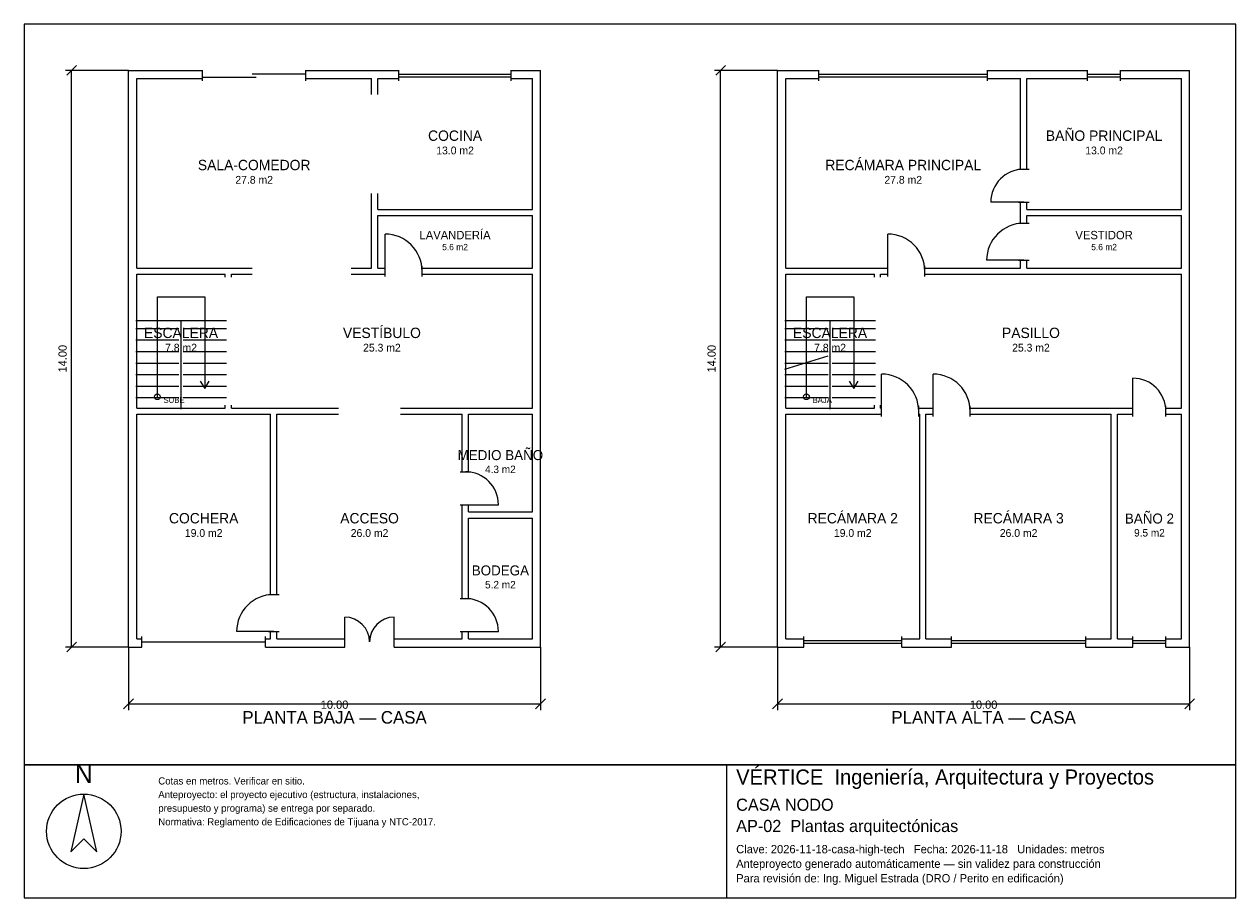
# Model space of a CAD drawing. Header units: metres. Extents: x -2.7 to 26.7, y -6.2 to 15.
import ezdxf
from ezdxf.enums import TextEntityAlignment as Align

# ---------------------------------------------------------------- set-up
doc = ezdxf.new("R2010")
doc.units = ezdxf.units.M
doc.header["$LTSCALE"] = 0.5
for name, color, linetype in [('A-AREA', 252, 'CONTINUOUS'), ('A-ESCALERA', 6, 'CONTINUOUS'), ('A-MUROS', 7, 'CONTINUOUS'), ('A-PUERTAS', 2, 'CONTINUOUS'), ('A-TEXTO', 3, 'CONTINUOUS'), ('A-VANOS', 4, 'CONTINUOUS'), ('COTAS', 8, 'CONTINUOUS'), ('LAMINA', 9, 'CONTINUOUS'), ('T-TITULO', 3, 'CONTINUOUS')]:
    doc.layers.add(name, color=color, linetype=linetype)
doc.styles.get("Standard").update_dxf_attribs({"font": 'txt', "width": 0.9})

msp = doc.modelspace()

# ---------------------------------------------------------------- linework, layer by layer
at = {"layer": 'A-ESCALERA'}
for p, q in [((0.05, 7.8), (2.25, 7.8)), ((1.15, 5.65), (1.15, 7.8)), ((15.8, 7.8), (18, 7.8)), ((16.9, 5.65), (16.9, 7.8)), ((0.05, 7.61), (1.1, 7.61)), ((1.2, 7.61), (2.25, 7.61)), ((15.8, 7.61), (16.85, 7.61)), ((16.95, 7.61), (18, 7.61)), ((0.05, 7.33), (1.1, 7.33)), ((1.2, 7.33), (2.25, 7.33)), ((15.8, 7.33), (16.85, 7.33)), ((16.95, 7.33), (18, 7.33)), ((0.05, 7.05), (1.1, 7.05)), ((0.05, 6.77), (1.1, 6.77)), ((1.2, 7.05), (2.25, 7.05)), ((1.2, 6.77), (2.25, 6.77)), ((15.8, 7.05), (16.85, 7.05)), ((15.8, 6.6175), (16.85, 6.94)), ((15.8, 6.77), (16.85, 6.77)), ((16.95, 7.05), (18, 7.05)), ((16.95, 6.77), (18, 6.77)), ((0.05, 6.49), (1.1, 6.49)), ((1.2, 6.49), (2.25, 6.49)), ((15.8, 6.49), (16.85, 6.49)), ((16.95, 6.49), (18, 6.49)), ((0.05, 6.21), (1.1, 6.21)), ((1.2, 6.21), (2.25, 6.21)), ((15.8, 6.21), (16.85, 6.21)), ((16.95, 6.21), (18, 6.21)), ((0.05, 5.93), (1.1, 5.93)), ((1.2, 5.93), (2.25, 5.93)), ((15.8, 5.93), (16.85, 5.93)), ((16.95, 5.93), (18, 5.93))]:
    msp.add_line(p, q, dxfattribs=at)
for points in [[(0.575, 5.95), (0.575, 8.375), (1.725, 8.375), (1.725, 6.15)], [(16.325, 5.95), (16.325, 8.375), (17.475, 8.375), (17.475, 6.15)], [(1.617, 6.33), (1.725, 6.15), (1.833, 6.33)], [(17.367, 6.33), (17.475, 6.15), (17.583, 6.33)]]:
    msp.add_lwpolyline(points, dxfattribs=at)
for centre in [(0.575, 5.95), (16.325, 5.95)]:
    msp.add_circle(centre, 0.07, dxfattribs=at)
at = {"layer": 'A-MUROS'}
for p, q in [((-0.125, 13.875), (1.675, 13.875)), ((-0.125, -0.125), (-0.125, 13.875)), ((1.675, 13.62), (1.675, 13.88)), ((4.175, 13.62), (4.175, 13.88)), ((4.175, 13.875), (6.435, 13.875)), ((6.435, 13.62), (6.435, 13.88)), ((9.165, 13.62), (9.165, 13.88)), ((9.165, 13.875), (9.875, 13.875)), ((9.875, -0.125), (9.875, 13.875)), ((15.625, 13.875), (16.628, 13.875)), ((15.625, -0.125), (15.625, 13.875)), ((16.628, 13.62), (16.628, 13.88)), ((20.722, 13.62), (20.722, 13.88)), ((20.722, 13.875), (23.15, 13.875)), ((23.15, 13.62), (23.15, 13.88)), ((23.95, 13.62), (23.95, 13.88)), ((23.95, 13.875), (25.625, 13.875)), ((25.625, -0.125), (25.625, 13.875)), ((0.075, 13.675), (1.675, 13.675)), ((0.075, 9.075), (0.075, 13.675)), ((4.175, 13.675), (5.775, 13.675)), ((5.775, 13.287), (5.775, 13.675)), ((5.925, 13.675), (6.435, 13.675)), ((5.925, 13.287), (5.925, 13.675)), ((9.165, 13.675), (9.675, 13.675)), ((9.675, 10.5), (9.675, 13.675)), ((15.825, 13.675), (16.628, 13.675)), ((15.825, 9.075), (15.825, 13.675)), ((20.722, 13.675), (21.525, 13.675)), ((21.525, 11.475), (21.525, 13.675)), ((21.675, 13.675), (23.15, 13.675)), ((21.675, 11.475), (21.675, 13.675)), ((23.95, 13.675), (25.425, 13.675)), ((25.425, 10.5), (25.425, 13.675)), ((21.47, 11.475), (21.73, 11.475)), ((5.775, 9.075), (5.775, 10.888)), ((5.925, 10.5), (5.925, 10.888)), ((21.47, 10.675), (21.73, 10.675)), ((21.525, 10.163), (21.525, 10.675)), ((21.675, 10.5), (21.675, 10.675)), ((5.925, 10.5), (9.675, 10.5)), ((5.925, 10.35), (9.675, 10.35)), ((5.925, 9.075), (5.925, 10.35)), ((9.675, 9.075), (9.675, 10.35)), ((21.675, 10.5), (25.425, 10.5)), ((21.675, 10.35), (25.425, 10.35)), ((21.675, 10.163), (21.675, 10.35)), ((25.425, 9.075), (25.425, 10.35)), ((21.47, 10.163), (21.73, 10.163)), ((6.1, 8.87), (6.1, 9.13)), ((7, 8.87), (7, 9.13)), ((18.3, 8.87), (18.3, 9.13)), ((19.2, 8.87), (19.2, 9.13)), ((21.47, 9.263), (21.73, 9.263)), ((21.525, 9.075), (21.525, 9.263)), ((21.675, 9.075), (21.675, 9.263)), ((0.075, 9.075), (2.875, 9.075)), ((0.075, 8.925), (2.225, 8.925)), ((0.075, 5.675), (0.075, 8.925)), ((2.225, 8.85), (2.225, 8.925)), ((2.375, 8.925), (2.875, 8.925)), ((2.375, 8.85), (2.375, 8.925)), ((5.275, 9.075), (5.775, 9.075)), ((5.275, 8.925), (6.1, 8.925)), ((5.925, 9.075), (6.1, 9.075)), ((7, 9.075), (9.675, 9.075)), ((7, 8.925), (9.675, 8.925)), ((9.675, 5.675), (9.675, 8.925)), ((15.825, 9.075), (18.3, 9.075)), ((15.825, 8.925), (17.975, 8.925)), ((15.825, 5.675), (15.825, 8.925)), ((17.975, 8.85), (17.975, 8.925)), ((18.125, 8.925), (18.3, 8.925)), ((18.125, 8.85), (18.125, 8.925)), ((19.2, 9.075), (21.525, 9.075)), ((19.2, 8.925), (25.425, 8.925)), ((21.675, 9.075), (25.425, 9.075)), ((25.425, 5.675), (25.425, 8.925)), ((0.075, 5.675), (2.225, 5.675)), ((2.225, 5.675), (2.225, 5.75)), ((2.375, 5.675), (2.375, 5.75)), ((2.375, 5.675), (4.975, 5.675)), ((6.475, 5.675), (9.675, 5.675)), ((15.825, 5.675), (17.975, 5.675)), ((17.975, 5.675), (17.975, 5.75)), ((18.125, 5.675), (18.125, 5.75)), ((18.125, 5.675), (18.15, 5.675)), ((18.15, 5.47), (18.15, 5.73)), ((19.05, 5.47), (19.05, 5.73)), ((19.05, 5.675), (19.4, 5.675)), ((19.4, 5.47), (19.4, 5.73)), ((20.3, 5.47), (20.3, 5.73)), ((20.3, 5.675), (24.25, 5.675)), ((24.25, 5.47), (24.25, 5.73)), ((25.05, 5.47), (25.05, 5.73)), ((25.05, 5.675), (25.425, 5.675)), ((0.075, 5.525), (3.325, 5.525)), ((0.075, 0.075), (0.075, 5.525)), ((3.325, 1.15), (3.325, 5.525)), ((3.475, 5.525), (4.975, 5.525)), ((3.475, 1.15), (3.475, 5.525)), ((6.475, 5.525), (7.975, 5.525)), ((7.975, 4.13), (7.975, 5.525)), ((8.125, 5.525), (9.675, 5.525)), ((8.125, 4.13), (8.125, 5.525)), ((9.675, 3.155), (9.675, 5.525)), ((15.825, 5.525), (18.15, 5.525)), ((15.825, 0.075), (15.825, 5.525)), ((19.05, 5.525), (19.075, 5.525)), ((19.075, 0.075), (19.075, 5.525)), ((19.225, 5.525), (19.4, 5.525)), ((19.225, 0.075), (19.225, 5.525)), ((20.3, 5.525), (23.725, 5.525)), ((23.725, 0.075), (23.725, 5.525)), ((23.875, 5.525), (24.25, 5.525)), ((23.875, 0.075), (23.875, 5.525)), ((25.05, 5.525), (25.425, 5.525)), ((25.425, 0.075), (25.425, 5.525)), ((7.92, 4.13), (8.18, 4.13)), ((7.92, 3.33), (8.18, 3.33)), ((7.975, 1.05), (7.975, 3.33)), ((8.125, 3.155), (8.125, 3.33)), ((8.125, 3.155), (9.675, 3.155)), ((8.125, 3.005), (9.675, 3.005)), ((8.125, 1.05), (8.125, 3.005)), ((9.675, 0.075), (9.675, 3.005)), ((3.27, 1.15), (3.53, 1.15)), ((7.92, 1.05), (8.18, 1.05)), ((0.075, 0.075), (0.2, 0.075)), ((0.2, -0.13), (0.2, 0.13)), ((3.2, -0.13), (3.2, 0.13)), ((3.2, 0.075), (3.325, 0.075)), ((3.27, 0.25), (3.53, 0.25)), ((3.325, 0.075), (3.325, 0.25)), ((3.475, 0.075), (3.475, 0.25)), ((3.475, 0.075), (5.125, 0.075)), ((5.125, -0.13), (5.125, 0.13)), ((6.325, -0.13), (6.325, 0.13)), ((6.325, 0.075), (7.975, 0.075)), ((7.92, 0.25), (8.18, 0.25)), ((7.975, 0.075), (7.975, 0.25)), ((8.125, 0.075), (8.125, 0.25)), ((8.125, 0.075), (9.675, 0.075)), ((15.825, 0.075), (16.26, 0.075)), ((16.26, -0.13), (16.26, 0.13)), ((18.64, -0.13), (18.64, 0.13)), ((18.64, 0.075), (19.075, 0.075)), ((19.225, 0.075), (19.848, 0.075)), ((19.848, -0.13), (19.848, 0.13)), ((23.103, -0.13), (23.103, 0.13)), ((23.103, 0.075), (23.725, 0.075)), ((23.875, 0.075), (24.25, 0.075)), ((24.25, -0.13), (24.25, 0.13)), ((25.05, -0.13), (25.05, 0.13)), ((25.05, 0.075), (25.425, 0.075)), ((-0.125, -0.125), (0.2, -0.125)), ((3.2, -0.125), (5.125, -0.125)), ((6.325, -0.125), (9.875, -0.125)), ((15.625, -0.125), (16.26, -0.125)), ((18.64, -0.125), (19.848, -0.125)), ((23.103, -0.125), (24.25, -0.125)), ((25.05, -0.125), (25.625, -0.125))]:
    msp.add_line(p, q, dxfattribs=at)
at = {"layer": 'A-PUERTAS'}
for p, q in [((21.6, 10.675), (20.8, 10.675)), ((6.1, 9), (6.1, 9.9)), ((18.3, 9), (18.3, 9.9)), ((21.6, 9.263), (20.7, 9.263)), ((18.15, 5.6), (18.15, 6.5)), ((19.4, 5.6), (19.4, 6.5)), ((24.25, 5.6), (24.25, 6.4)), ((8.05, 3.33), (8.85, 3.33)), ((5.125, 0), (5.125, 0.6)), ((6.325, 0), (6.325, 0.6)), ((3.4, 0.25), (2.5, 0.25)), ((8.05, 0.25), (8.85, 0.25))]:
    msp.add_line(p, q, dxfattribs=at)
for centre, radius, start, end in [((21.6, 10.675), 0.8, 90, 180), ((21.6, 9.263), 0.9, 90, 180), ((6.1, 9), 0.9, 0, 90), ((18.3, 9), 0.9, 0, 90), ((18.15, 5.6), 0.9, 0, 90), ((19.4, 5.6), 0.9, 0, 90), ((24.25, 5.6), 0.8, 0, 90), ((8.05, 3.33), 0.8, 0, 90), ((3.4, 0.25), 0.9, 90, 180), ((8.05, 0.25), 0.8, 0, 90), ((5.125, 0), 0.6, 0, 90), ((6.325, 0), 0.6, 90, 180)]:
    msp.add_arc(centre, radius, start, end, dxfattribs=at)
at = {"layer": 'A-VANOS'}
for p, q in [((1.675, 13.71), (2.975, 13.71)), ((2.875, 13.79), (4.175, 13.79)), ((6.435, 13.78), (9.165, 13.78)), ((6.435, 13.72), (9.165, 13.72)), ((16.628, 13.78), (20.722, 13.78)), ((16.628, 13.72), (20.722, 13.72)), ((23.15, 13.78), (23.95, 13.78)), ((23.15, 13.72), (23.95, 13.72)), ((0.2, 0), (3.2, 0)), ((16.26, 0.03), (18.64, 0.03)), ((19.848, 0.03), (23.103, 0.03)), ((24.25, 0.03), (25.05, 0.03)), ((16.26, -0.03), (18.64, -0.03)), ((19.848, -0.03), (23.103, -0.03)), ((24.25, -0.03), (25.05, -0.03))]:
    msp.add_line(p, q, dxfattribs=at)
at = {"layer": 'COTAS'}
for p, q in [((-0.125, 13.875), (-1.655, 13.875)), ((-1.625, 13.755), (-1.385, 13.995)), ((-1.505, -0.125), (-1.505, 13.875)), ((15.625, 13.875), (14.095, 13.875)), ((14.125, 13.755), (14.365, 13.995)), ((14.245, -0.125), (14.245, 13.875)), ((-0.125, -0.125), (-1.655, -0.125)), ((-1.625, -0.245), (-1.385, -0.005)), ((-0.125, -0.125), (-0.125, -1.655)), ((9.875, -0.125), (9.875, -1.655)), ((15.625, -0.125), (14.095, -0.125)), ((14.125, -0.245), (14.365, -0.005)), ((15.625, -0.125), (15.625, -1.655)), ((25.625, -0.125), (25.625, -1.655)), ((-0.245, -1.625), (-0.005, -1.385)), ((9.755, -1.625), (9.995, -1.385)), ((15.505, -1.625), (15.745, -1.385)), ((25.505, -1.625), (25.745, -1.385)), ((-0.125, -1.505), (9.875, -1.505)), ((15.625, -1.505), (25.625, -1.505))]:
    msp.add_line(p, q, dxfattribs=at)
at = {"layer": 'LAMINA'}
msp.add_line((14.397, -6.2134), (14.397, -2.9861), dxfattribs=at)
for points in [[(-2.655, -2.9861), (26.745, -2.9861), (26.745, 14.995), (-2.655, 14.995)], [(-2.655, -6.2134), (26.745, -6.2134), (26.745, -2.9861), (-2.655, -2.9861)], [(-1.2092, -3.6961), (-1.5254, -5.0968), (-1.2092, -4.7805), (-0.8929, -5.0968)]]:
    msp.add_lwpolyline(points, close=True, dxfattribs=at)
msp.add_circle((-1.2092, -4.5998), 0.9036, dxfattribs=at)

# ---------------------------------------------------------------- texts
at = {"layer": 'A-AREA'}
for s, height, p in [('13.0 m2', 0.189, (7.8, 11.8355)), ('13.0 m2', 0.189, (23.55, 11.8355)), ('27.8 m2', 0.189, (2.925, 11.123)), ('27.8 m2', 0.189, (18.675, 11.123)), ('5.6 m2', 0.1527, (7.8, 9.5089)), ('5.6 m2', 0.1527, (23.55, 9.5089)), ('7.8 m2', 0.189, (1.15, 7.048)), ('25.3 m2', 0.189, (6.025, 7.048)), ('7.8 m2', 0.189, (16.9, 7.048)), ('25.3 m2', 0.189, (21.775, 7.048)), ('4.3 m2', 0.1821, (8.9, 4.0971)), ('19.0 m2', 0.189, (1.7, 2.548)), ('26.0 m2', 0.189, (5.725, 2.548)), ('19.0 m2', 0.189, (17.45, 2.548)), ('26.0 m2', 0.189, (21.475, 2.548)), ('9.5 m2', 0.1821, (24.65, 2.5571)), ('5.2 m2', 0.1821, (8.9, 1.2971))]:
    msp.add_text(s, height=height, dxfattribs=at).set_placement(p, align=Align.CENTER)
at = {"layer": 'A-ESCALERA'}
for s, p in [('SUBE', (0.725, 5.8)), ('BAJA', (16.475, 5.8))]:
    msp.add_text(s, height=0.14, dxfattribs=at).set_placement(p)
at = {"layer": 'A-TEXTO'}
for s, height, p in [('COCINA', 0.252, (7.8, 12.1631)), ('BAÑO PRINCIPAL', 0.252, (23.55, 12.1631)), ('RECÁMARA PRINCIPAL', 0.252, (18.675, 11.4506)), ('SALA-COMEDOR', 0.252, (2.925, 11.4506)), ('LAVANDERÍA', 0.2036, (7.8, 9.7736)), ('VESTIDOR', 0.2036, (23.55, 9.7736)), ('VESTÍBULO', 0.252, (6.025, 7.3756)), ('ESCALERA', 0.252, (1.15, 7.3756)), ('ESCALERA', 0.252, (16.9, 7.3756)), ('PASILLO', 0.252, (21.775, 7.3756)), ('MEDIO BAÑO', 0.2429, (8.9, 4.4129)), ('COCHERA', 0.252, (1.7, 2.8756)), ('ACCESO', 0.252, (5.725, 2.8756)), ('RECÁMARA 2', 0.252, (17.45, 2.8756)), ('RECÁMARA 3', 0.252, (21.475, 2.8756)), ('BAÑO 2', 0.2429, (24.65, 2.8729)), ('BODEGA', 0.2429, (8.9, 1.6129))]:
    msp.add_text(s, height=height, dxfattribs=at).set_placement(p, align=Align.CENTER)
at = {"layer": 'COTAS'}
for p in [(-1.625, 6.875), (14.125, 6.875)]:
    msp.add_text('14.00', height=0.2, rotation=90, dxfattribs=at).set_placement(p, align=Align.CENTER)
for p in [(4.875, -1.625), (20.625, -1.625)]:
    msp.add_text('10.00', height=0.2, dxfattribs=at).set_placement(p, align=Align.CENTER)
at = {"layer": 'LAMINA'}
msp.add_text('N', height=0.4518, dxfattribs=at).set_placement((-1.2092, -3.425), align=Align.CENTER)
for s, height, p in [('VÉRTICE  Ingeniería, Arquitectura y Proyectos', 0.3648, (14.6215, -3.4632)), ('Cotas en metros. Verificar en sitio.', 0.174, (0.5981, -3.4632)), ('Anteproyecto: el proyecto ejecutivo (estructura, instalaciones,', 0.174, (0.5981, -3.7938)), ('CASA NODO', 0.2947, (14.6215, -4.1016)), ('presupuesto y programa) se entrega por separado.', 0.174, (0.5981, -4.1244)), ('Normativa: Reglamento de Edificaciones de Tijuana y NTC-2017.', 0.174, (0.5981, -4.455)), ('AP-02  Plantas arquitectónicas', 0.2947, (14.6215, -4.6173)), ('Clave: 2026-11-18-casa-high-tech   Fecha: 2026-11-18   Unidades: metros', 0.2021, (14.6215, -5.133)), ('Anteproyecto generado automáticamente — sin validez para construcción', 0.2021, (14.6215, -5.4866)), ('Para revisión de: Ing. Miguel Estrada (DRO / Perito en edificación)', 0.2021, (14.6215, -5.8402))]:
    msp.add_text(s, height=height, dxfattribs=at).set_placement(p)
at = {"layer": 'T-TITULO'}
for s, p in [('PLANTA BAJA — CASA', (4.875, -1.9861)), ('PLANTA ALTA — CASA', (20.625, -1.9861))]:
    msp.add_text(s, height=0.3056, dxfattribs=at).set_placement(p, align=Align.CENTER)

doc.saveas('drawing.dxf')
